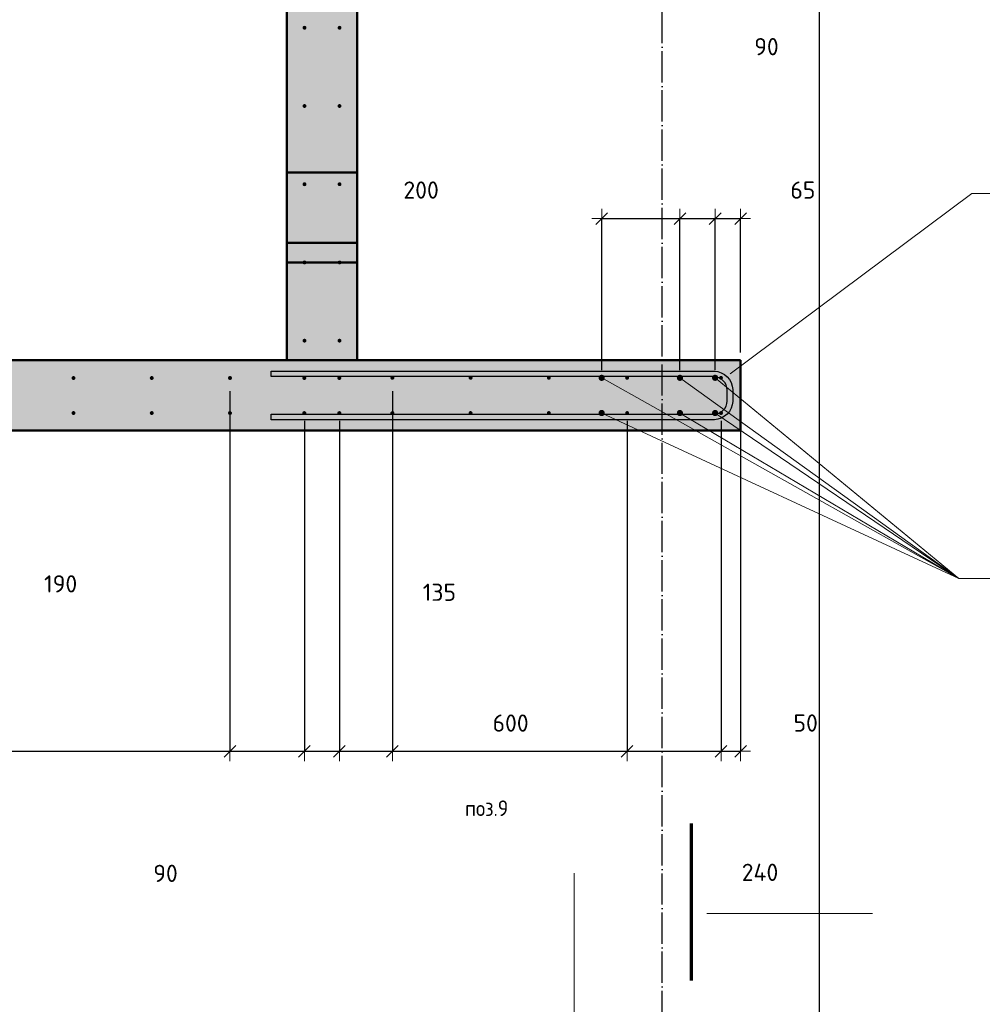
# Model space of a CAD drawing. Header units: millimetres. Extents: x -27380 to 48638, y 46540 to 72525.
# Tile 58 of 106: x 12257 to 14718, y 54493 to 57011. Entities that reach past the tile are written whole.
import ezdxf

# ---------------------------------------------------------------- set-up
doc = ezdxf.new("R2010")
doc.units = ezdxf.units.MM
doc.header["$PDMODE"] = 65
for name, pattern in [('______11', [100, 80, -10, 0, -10]), ('______5', [220, 160, -20, 20, -20]), ('________', [0])]:
    doc.linetypes.add(name, pattern=pattern)
for name, color, linetype, lineweight in [('Standard', 7, 'Continuous', 25), ('Арм.стержн. вертикальными 1', 22, 'Continuous', 35), ('Арм.стержн.горизонт. 2', 202, 'Continuous', 35), ('Обозначение разреза_ общее', 7, 'Continuous', 25), ('Размерная линия_ общее', 7, 'Continuous', 13)]:
    doc.layers.add(name, color=color, linetype=linetype, lineweight=lineweight)
doc.layers.add('Арм.стержн. вертикальными 2', color=7, linetype='Continuous', lineweight=35, true_color=0x006e00)
doc.layers.add('Осевая линия_ общее', color=7, linetype='______5', lineweight=13, true_color=0xa0a0a0)
doc.styles.add('ISOCPEUR', font='ISOCPEUR')
doc.dimstyles.new('DIMSTYLE_11', dxfattribs={"dimtxt": 44, "dimasz": 50, "dimexe": 0, "dimexo": 0, "dimgap": 22, "dimtad": 0, "dimdec": 0, "dimrnd": 5, "dimzin": 12, "dimdsep": 46, "dimtxsty": 'ISOCPEUR', "dimblk1": 'ALL_ML_STRICH', "dimblk2": 'ALL_ML_STRICH', "dimsah": 1, "dimcen": 0, "dimclrd": 7, "dimclre": 256, "dimclrt": 7, "dimadec": 0, "dimazin": 0, "dimtfac": 1, "dimtdec": 0, "dimtix": 1, "dimtmove": 2, "dimatfit": 3, "dimfxl": 0, "dimtvp": 1.2, "dimtzin": 0, "dimlwd": 0, "dimlwe": -3, "dimarcsym": 0})
doc.dimstyles.new('DIMSTYLE_17', dxfattribs={"dimtxt": 44, "dimasz": 50, "dimexe": 0, "dimexo": 0, "dimgap": 22, "dimtad": 0, "dimdec": 0, "dimrnd": 5, "dimzin": 12, "dimdsep": 46, "dimtxsty": 'ISOCPEUR', "dimblk1": 'ALL_ML_STRICH', "dimblk2": 'ALL_ML_STRICH', "dimsah": 1, "dimcen": 0, "dimclrd": 7, "dimclre": 256, "dimclrt": 7, "dimadec": 0, "dimazin": 0, "dimtfac": 1, "dimtdec": 0, "dimtix": 1, "dimtmove": 2, "dimatfit": 3, "dimfxl": 0, "dimtzin": 0, "dimlwd": 0, "dimlwe": -3, "dimarcsym": 0})
doc.dimstyles.new('DIMSTYLE_3', dxfattribs={"dimtxt": 44, "dimasz": 50, "dimexe": 0, "dimexo": 0, "dimgap": 22, "dimtad": 2, "dimdec": 0, "dimrnd": 5, "dimzin": 12, "dimdsep": 46, "dimtxsty": 'ISOCPEUR', "dimblk1": 'ALL_ML_STRICH', "dimblk2": 'ALL_ML_STRICH', "dimsah": 1, "dimcen": 0, "dimclrd": 7, "dimclre": 256, "dimclrt": 7, "dimadec": 0, "dimazin": 0, "dimtfac": 1, "dimtdec": 0, "dimtix": 1, "dimtmove": 2, "dimatfit": 3, "dimfxl": 0, "dimtvp": 1.2, "dimtzin": 0, "dimlwd": 0, "dimlwe": -3, "dimarcsym": 0})
doc.dimstyles.new('DIMSTYLE_7', dxfattribs={"dimtxt": 44, "dimasz": 50, "dimexe": 0, "dimexo": 0, "dimgap": 22, "dimtad": 2, "dimdec": 0, "dimrnd": 5, "dimzin": 12, "dimdsep": 46, "dimtxsty": 'ISOCPEUR', "dimblk1": 'ALL_ML_STRICH', "dimblk2": 'ALL_ML_STRICH', "dimsah": 1, "dimcen": 0, "dimclrd": 7, "dimclre": 256, "dimclrt": 7, "dimadec": 0, "dimazin": 0, "dimtfac": 1, "dimtdec": 0, "dimtix": 1, "dimtmove": 2, "dimatfit": 3, "dimfxl": 0, "dimtzin": 0, "dimlwd": 0, "dimlwe": -3, "dimarcsym": 0})

# ---------------------------------------------------------------- blocks, each defined once
blk = doc.blocks.new('ALL_ML_STRICH')
at = {"color": 0, "linetype": 'ByBlock', "lineweight": -2}
for p, q in [((-1, 0), (0.5, 0)), ((-0.3, -0.3), (0.3, 0.3)), ((0, -0.5), (0, 0.5))]:
    blk.add_line(p, q, dxfattribs=at)
blk = doc.blocks.new('*D383')
at = {"layer": 'DEFPOINTS', "color": 7, "linetype": 'Continuous', "lineweight": 13, "transparency": 33554687}
for p in [(12795, 56081.3), (10395, 56005), (10395, 55140.3)]:
    blk.add_point(p, dxfattribs=at)
at = {"layer": 'Размерная линия_ общее', "color": 253, "linetype": 'Continuous', "lineweight": -2, "true_color": 0xa0a0a0, "transparency": 33554687}
for p, q in [((12795, 56061.3), (12795, 55140.3)), ((10395, 55985), (10395, 55140.3))]:
    blk.add_line(p, q, dxfattribs=at)
at = {"layer": 'Размерная линия_ общее', "color": 7, "linetype": 'Continuous', "lineweight": -2, "transparency": 33554687}
blk.add_line((10395, 55140.3), (12795, 55140.3), dxfattribs=at)
at = {"layer": 'Размерная линия_ общее', "color": 7, "linetype": 'Continuous', "lineweight": 13, "transparency": 33554687, "xscale": 50, "yscale": 50, "zscale": 50, "rotation": 180}
blk.add_blockref('ALL_ML_STRICH', (10395, 55140.3), dxfattribs=at)
at = {"layer": 'Размерная линия_ общее', "color": 7, "linetype": 'Continuous', "lineweight": 13, "transparency": 33554687, "xscale": 50, "yscale": 50, "zscale": 50}
blk.add_blockref('ALL_ML_STRICH', (12795, 55140.3), dxfattribs=at)
at = {"layer": 'Размерная линия_ общее', "color": 7, "linetype": 'Continuous', "lineweight": 13, "transparency": 33554687, "insert": (11445, 55234.3), "char_height": 44, "width": 2.2, "attachment_point": 1, "line_spacing_factor": 0.60241, "style": 'ISOCPEUR'}
blk.add_mtext('\\W0.91;12х200=2400', dxfattribs=at)
blk = doc.blocks.new('*D384')
at = {"layer": 'DEFPOINTS', "color": 7, "linetype": 'Continuous', "lineweight": 13, "transparency": 33554687}
for p in [(12795, 56081.3), (12985, 56005), (12795, 55140.3)]:
    blk.add_point(p, dxfattribs=at)
at = {"layer": 'Размерная линия_ общее', "color": 253, "linetype": 'Continuous', "lineweight": -2, "true_color": 0xa0a0a0, "transparency": 33554687}
for p, q in [((12795, 56061.3), (12795, 55140.3)), ((12985, 55985), (12985, 55140.3))]:
    blk.add_line(p, q, dxfattribs=at)
at = {"layer": 'Размерная линия_ общее', "color": 7, "linetype": 'Continuous', "lineweight": -2, "transparency": 33554687}
blk.add_line((12795, 55140.3), (12985, 55140.3), dxfattribs=at)
at = {"layer": 'Размерная линия_ общее', "color": 7, "linetype": 'Continuous', "lineweight": 13, "transparency": 33554687, "xscale": 50, "yscale": 50, "zscale": 50, "rotation": 180}
blk.add_blockref('ALL_ML_STRICH', (12795, 55140.3), dxfattribs=at)
at = {"layer": 'Размерная линия_ общее', "color": 7, "linetype": 'Continuous', "lineweight": 13, "transparency": 33554687, "xscale": 50, "yscale": 50, "zscale": 50}
blk.add_blockref('ALL_ML_STRICH', (12985, 55140.3), dxfattribs=at)
at = {"layer": 'Размерная линия_ общее', "color": 7, "linetype": 'Continuous', "lineweight": 13, "transparency": 33554687, "insert": (12362.2, 55568.3), "char_height": 44, "width": 132, "attachment_point": 5, "style": 'ISOCPEUR'}
blk.add_mtext('\\A1;{190}', dxfattribs=at)
blk = doc.blocks.new('*D385')
at = {"layer": 'DEFPOINTS', "color": 7, "linetype": 'Continuous', "lineweight": 13, "transparency": 33554687}
for p in [(12985, 56005), (13074.5, 56005), (12985, 55140.3)]:
    blk.add_point(p, dxfattribs=at)
at = {"layer": 'Размерная линия_ общее', "color": 253, "linetype": 'Continuous', "lineweight": -2, "true_color": 0xa0a0a0, "transparency": 33554687}
for p, q in [((12985, 55985), (12985, 55140.3)), ((13074.5, 55985), (13074.5, 55140.3))]:
    blk.add_line(p, q, dxfattribs=at)
at = {"layer": 'Размерная линия_ общее', "color": 7, "linetype": 'Continuous', "lineweight": -2, "transparency": 33554687}
blk.add_line((12985, 55140.3), (13074.5, 55140.3), dxfattribs=at)
at = {"layer": 'Размерная линия_ общее', "color": 7, "linetype": 'Continuous', "lineweight": 13, "transparency": 33554687, "xscale": 50, "yscale": 50, "zscale": 50, "rotation": 180}
blk.add_blockref('ALL_ML_STRICH', (12985, 55140.3), dxfattribs=at)
at = {"layer": 'Размерная линия_ общее', "color": 7, "linetype": 'Continuous', "lineweight": 13, "transparency": 33554687, "xscale": 50, "yscale": 50, "zscale": 50}
blk.add_blockref('ALL_ML_STRICH', (13074.5, 55140.3), dxfattribs=at)
at = {"layer": 'Размерная линия_ общее', "color": 7, "linetype": 'Continuous', "lineweight": 13, "transparency": 33554687, "insert": (12630.2, 54828.1), "char_height": 44, "width": 88, "attachment_point": 5, "style": 'ISOCPEUR'}
blk.add_mtext('\\A1;{90}', dxfattribs=at)
blk = doc.blocks.new('*D386')
at = {"layer": 'DEFPOINTS', "color": 7, "linetype": 'Continuous', "lineweight": 13, "transparency": 33554687}
for p in [(13210, 56081.3), (13074.5, 56005), (13074.5, 55140.3)]:
    blk.add_point(p, dxfattribs=at)
at = {"layer": 'Размерная линия_ общее', "color": 253, "linetype": 'Continuous', "lineweight": -2, "true_color": 0xa0a0a0, "transparency": 33554687}
for p, q in [((13210, 56061.3), (13210, 55140.3)), ((13074.5, 55985), (13074.5, 55140.3))]:
    blk.add_line(p, q, dxfattribs=at)
at = {"layer": 'Размерная линия_ общее', "color": 7, "linetype": 'Continuous', "lineweight": -2, "transparency": 33554687}
blk.add_line((13074.5, 55140.3), (13210, 55140.3), dxfattribs=at)
at = {"layer": 'Размерная линия_ общее', "color": 7, "linetype": 'Continuous', "lineweight": 13, "transparency": 33554687, "xscale": 50, "yscale": 50, "zscale": 50, "rotation": 180}
blk.add_blockref('ALL_ML_STRICH', (13074.5, 55140.3), dxfattribs=at)
at = {"layer": 'Размерная линия_ общее', "color": 7, "linetype": 'Continuous', "lineweight": 13, "transparency": 33554687, "xscale": 50, "yscale": 50, "zscale": 50}
blk.add_blockref('ALL_ML_STRICH', (13210, 55140.3), dxfattribs=at)
at = {"layer": 'Размерная линия_ общее', "color": 7, "linetype": 'Continuous', "lineweight": 13, "transparency": 33554687, "insert": (13330.2, 55546.7), "char_height": 44, "width": 132, "attachment_point": 5, "style": 'ISOCPEUR'}
blk.add_mtext('\\A1;{135}', dxfattribs=at)
blk = doc.blocks.new('*D387')
at = {"layer": 'DEFPOINTS', "color": 7, "linetype": 'Continuous', "lineweight": 13, "transparency": 33554687}
for p in [(13210, 56081.3), (13810, 56005), (13210, 55140.3)]:
    blk.add_point(p, dxfattribs=at)
at = {"layer": 'Размерная линия_ общее', "color": 253, "linetype": 'Continuous', "lineweight": -2, "true_color": 0xa0a0a0, "transparency": 33554687}
for p, q in [((13210, 56061.3), (13210, 55140.3)), ((13810, 55985), (13810, 55140.3))]:
    blk.add_line(p, q, dxfattribs=at)
at = {"layer": 'Размерная линия_ общее', "color": 7, "linetype": 'Continuous', "lineweight": -2, "transparency": 33554687}
blk.add_line((13210, 55140.3), (13810, 55140.3), dxfattribs=at)
at = {"layer": 'Размерная линия_ общее', "color": 7, "linetype": 'Continuous', "lineweight": 13, "transparency": 33554687, "xscale": 50, "yscale": 50, "zscale": 50, "rotation": 180}
blk.add_blockref('ALL_ML_STRICH', (13210, 55140.3), dxfattribs=at)
at = {"layer": 'Размерная линия_ общее', "color": 7, "linetype": 'Continuous', "lineweight": 13, "transparency": 33554687, "xscale": 50, "yscale": 50, "zscale": 50}
blk.add_blockref('ALL_ML_STRICH', (13810, 55140.3), dxfattribs=at)
at = {"layer": 'Размерная линия_ общее', "color": 7, "linetype": 'Continuous', "lineweight": 13, "transparency": 33554687, "insert": (13512.2, 55212.3), "char_height": 44, "width": 132, "attachment_point": 5, "style": 'ISOCPEUR'}
blk.add_mtext('\\A1;{600}', dxfattribs=at)
blk = doc.blocks.new('*D388')
at = {"layer": 'DEFPOINTS', "color": 7, "linetype": 'Continuous', "lineweight": 13, "transparency": 33554687}
for p in [(13810, 56005), (14050, 56005), (13810, 55140.3)]:
    blk.add_point(p, dxfattribs=at)
at = {"layer": 'Размерная линия_ общее', "color": 253, "linetype": 'Continuous', "lineweight": -2, "true_color": 0xa0a0a0, "transparency": 33554687}
for p, q in [((13810, 55985), (13810, 55140.3)), ((14050, 55985), (14050, 55140.3))]:
    blk.add_line(p, q, dxfattribs=at)
at = {"layer": 'Размерная линия_ общее', "color": 7, "linetype": 'Continuous', "lineweight": -2, "transparency": 33554687}
blk.add_line((13810, 55140.3), (14050, 55140.3), dxfattribs=at)
at = {"layer": 'Размерная линия_ общее', "color": 7, "linetype": 'Continuous', "lineweight": 13, "transparency": 33554687, "xscale": 50, "yscale": 50, "zscale": 50, "rotation": 180}
blk.add_blockref('ALL_ML_STRICH', (13810, 55140.3), dxfattribs=at)
at = {"layer": 'Размерная линия_ общее', "color": 7, "linetype": 'Continuous', "lineweight": 13, "transparency": 33554687, "xscale": 50, "yscale": 50, "zscale": 50}
blk.add_blockref('ALL_ML_STRICH', (14050, 55140.3), dxfattribs=at)
at = {"layer": 'Размерная линия_ общее', "color": 7, "linetype": 'Continuous', "lineweight": 13, "transparency": 33554687, "insert": (14149.7, 54830.7), "char_height": 44, "width": 132, "attachment_point": 5, "style": 'ISOCPEUR'}
blk.add_mtext('\\A1;{240}', dxfattribs=at)
blk = doc.blocks.new('*D389')
at = {"layer": 'DEFPOINTS', "color": 7, "linetype": 'Continuous', "lineweight": 13, "transparency": 33554687}
for p in [(14100, 56081.3), (14050, 56005), (14050, 55140.3)]:
    blk.add_point(p, dxfattribs=at)
at = {"layer": 'Размерная линия_ общее', "color": 253, "linetype": 'Continuous', "lineweight": -2, "true_color": 0xa0a0a0, "transparency": 33554687}
for p, q in [((14100, 56061.3), (14100, 55140.3)), ((14050, 55985), (14050, 55140.3))]:
    blk.add_line(p, q, dxfattribs=at)
at = {"layer": 'Размерная линия_ общее', "color": 7, "linetype": 'Continuous', "lineweight": -2, "transparency": 33554687}
blk.add_line((14050, 55140.3), (14100, 55140.3), dxfattribs=at)
at = {"layer": 'Размерная линия_ общее', "color": 7, "linetype": 'Continuous', "lineweight": 13, "transparency": 33554687, "xscale": 50, "yscale": 50, "zscale": 50, "rotation": 180}
blk.add_blockref('ALL_ML_STRICH', (14050, 55140.3), dxfattribs=at)
at = {"layer": 'Размерная линия_ общее', "color": 7, "linetype": 'Continuous', "lineweight": 13, "transparency": 33554687, "xscale": 50, "yscale": 50, "zscale": 50}
blk.add_blockref('ALL_ML_STRICH', (14100, 55140.3), dxfattribs=at)
at = {"layer": 'Размерная линия_ общее', "color": 7, "linetype": 'Continuous', "lineweight": 13, "transparency": 33554687, "insert": (14266.4, 55212.5), "char_height": 44, "width": 88, "attachment_point": 5, "style": 'ISOCPEUR'}
blk.add_mtext('\\A1;{50}', dxfattribs=at)
blk = doc.blocks.new('*D422')
at = {"layer": 'DEFPOINTS', "color": 7, "linetype": 'Continuous', "lineweight": 13, "transparency": 33554687}
for p in [(13745, 56502.2), (13745, 56095), (13945, 56095)]:
    blk.add_point(p, dxfattribs=at)
at = {"layer": 'Размерная линия_ общее', "color": 253, "linetype": 'Continuous', "lineweight": -2, "true_color": 0xa0a0a0, "transparency": 33554687}
for p, q in [((13745, 56115), (13745, 56502.2)), ((13945, 56115), (13945, 56502.2))]:
    blk.add_line(p, q, dxfattribs=at)
at = {"layer": 'Размерная линия_ общее', "color": 7, "linetype": 'Continuous', "lineweight": -2, "transparency": 33554687}
blk.add_line((13745, 56502.2), (13945, 56502.2), dxfattribs=at)
at = {"layer": 'Размерная линия_ общее', "color": 7, "linetype": 'Continuous', "lineweight": 13, "transparency": 33554687, "xscale": 50, "yscale": 50, "zscale": 50, "rotation": 180}
blk.add_blockref('ALL_ML_STRICH', (13745, 56502.2), dxfattribs=at)
at = {"layer": 'Размерная линия_ общее', "color": 7, "linetype": 'Continuous', "lineweight": 13, "transparency": 33554687, "xscale": 50, "yscale": 50, "zscale": 50}
blk.add_blockref('ALL_ML_STRICH', (13945, 56502.2), dxfattribs=at)
at = {"layer": 'Размерная линия_ общее', "color": 7, "linetype": 'Continuous', "lineweight": 13, "transparency": 33554687, "insert": (13283.5, 56575.1), "char_height": 44, "width": 132, "attachment_point": 5, "style": 'ISOCPEUR'}
blk.add_mtext('\\A1;{200}', dxfattribs=at)
blk = doc.blocks.new('*D423')
at = {"layer": 'DEFPOINTS', "color": 7, "linetype": 'Continuous', "lineweight": 13, "transparency": 33554687}
for p in [(13945, 56502.2), (13945, 56095), (14035, 56095)]:
    blk.add_point(p, dxfattribs=at)
at = {"layer": 'Размерная линия_ общее', "color": 253, "linetype": 'Continuous', "lineweight": -2, "true_color": 0xa0a0a0, "transparency": 33554687}
for p, q in [((13945, 56115), (13945, 56502.2)), ((14035, 56115), (14035, 56502.2))]:
    blk.add_line(p, q, dxfattribs=at)
at = {"layer": 'Размерная линия_ общее', "color": 7, "linetype": 'Continuous', "lineweight": -2, "transparency": 33554687}
blk.add_line((13945, 56502.2), (14035, 56502.2), dxfattribs=at)
at = {"layer": 'Размерная линия_ общее', "color": 7, "linetype": 'Continuous', "lineweight": 13, "transparency": 33554687, "xscale": 50, "yscale": 50, "zscale": 50, "rotation": 180}
blk.add_blockref('ALL_ML_STRICH', (13945, 56502.2), dxfattribs=at)
at = {"layer": 'Размерная линия_ общее', "color": 7, "linetype": 'Continuous', "lineweight": 13, "transparency": 33554687, "xscale": 50, "yscale": 50, "zscale": 50}
blk.add_blockref('ALL_ML_STRICH', (14035, 56502.2), dxfattribs=at)
at = {"layer": 'Размерная линия_ общее', "color": 7, "linetype": 'Continuous', "lineweight": 13, "transparency": 33554687, "insert": (14166.2, 56941.7), "char_height": 44, "width": 88, "attachment_point": 5, "style": 'ISOCPEUR'}
blk.add_mtext('\\A1;{90}', dxfattribs=at)
blk = doc.blocks.new('*D424')
at = {"layer": 'DEFPOINTS', "color": 7, "linetype": 'Continuous', "lineweight": 13, "transparency": 33554687}
for p in [(14035, 56502.2), (14100, 56140), (14035, 56095)]:
    blk.add_point(p, dxfattribs=at)
at = {"layer": 'Размерная линия_ общее', "color": 253, "linetype": 'Continuous', "lineweight": -2, "true_color": 0xa0a0a0, "transparency": 33554687}
for p, q in [((14035, 56115), (14035, 56502.2)), ((14100, 56160), (14100, 56502.2))]:
    blk.add_line(p, q, dxfattribs=at)
at = {"layer": 'Размерная линия_ общее', "color": 7, "linetype": 'Continuous', "lineweight": -2, "transparency": 33554687}
blk.add_line((14035, 56502.2), (14100, 56502.2), dxfattribs=at)
at = {"layer": 'Размерная линия_ общее', "color": 7, "linetype": 'Continuous', "lineweight": 13, "transparency": 33554687, "xscale": 50, "yscale": 50, "zscale": 50, "rotation": 180}
blk.add_blockref('ALL_ML_STRICH', (14035, 56502.2), dxfattribs=at)
at = {"layer": 'Размерная линия_ общее', "color": 7, "linetype": 'Continuous', "lineweight": 13, "transparency": 33554687, "xscale": 50, "yscale": 50, "zscale": 50}
blk.add_blockref('ALL_ML_STRICH', (14100, 56502.2), dxfattribs=at)
at = {"layer": 'Размерная линия_ общее', "color": 7, "linetype": 'Continuous', "lineweight": 13, "transparency": 33554687, "insert": (14259.3, 56575), "char_height": 44, "width": 88, "attachment_point": 5, "style": 'ISOCPEUR'}
blk.add_mtext('\\A1;{65}', dxfattribs=at)

msp = doc.modelspace()

# ---------------------------------------------------------------- hatches: boundary and pattern name
at = {"linetype": 'Continuous', "lineweight": 13, "transparency": 33554687}
for points in [[(12940, 56140), (13120, 56140), (13120, 57890), (12940, 57890)], [(14100, 55960), (14100, 56140), (8320, 56140), (8320, 55960)]]:
    msp.add_hatch(color=7, dxfattribs=at).paths.add_polyline_path(points)
at = {"layer": 'Арм.стержн. вертикальными 1', "linetype": 'Continuous', "lineweight": 50, "transparency": 33554687}
for points in [[(12990.5, 56990), (12990.1, 56991.9), (12989, 56993.5), (12987.4, 56994.6), (12985.5, 56995), (12983.6, 56994.6), (12981.9, 56993.5), (12980.8, 56991.9), (12980.5, 56990), (12980.8, 56988.1), (12981.9, 56986.5), (12983.6, 56985.4), (12985.5, 56985), (12987.4, 56985.4), (12989, 56986.5), (12990.1, 56988.1)], [(13080, 56990), (13079.6, 56991.9), (13078.5, 56993.5), (13076.9, 56994.6), (13075, 56995), (13073.1, 56994.6), (13071.5, 56993.5), (13070.4, 56991.9), (13070, 56990), (13070.4, 56988.1), (13071.5, 56986.5), (13073.1, 56985.4), (13075, 56985), (13076.9, 56985.4), (13078.5, 56986.5), (13079.6, 56988.1)], [(12990.5, 56790), (12990.1, 56791.9), (12989, 56793.5), (12987.4, 56794.6), (12985.5, 56795), (12983.6, 56794.6), (12981.9, 56793.5), (12980.8, 56791.9), (12980.5, 56790), (12980.8, 56788.1), (12981.9, 56786.5), (12983.6, 56785.4), (12985.5, 56785), (12987.4, 56785.4), (12989, 56786.5), (12990.1, 56788.1)], [(13080, 56790), (13079.6, 56791.9), (13078.5, 56793.5), (13076.9, 56794.6), (13075, 56795), (13073.1, 56794.6), (13071.5, 56793.5), (13070.4, 56791.9), (13070, 56790), (13070.4, 56788.1), (13071.5, 56786.5), (13073.1, 56785.4), (13075, 56785), (13076.9, 56785.4), (13078.5, 56786.5), (13079.6, 56788.1)], [(12990.5, 56590), (12990.1, 56591.9), (12989, 56593.5), (12987.4, 56594.6), (12985.5, 56595), (12983.6, 56594.6), (12981.9, 56593.5), (12980.8, 56591.9), (12980.5, 56590), (12980.8, 56588.1), (12981.9, 56586.5), (12983.6, 56585.4), (12985.5, 56585), (12987.4, 56585.4), (12989, 56586.5), (12990.1, 56588.1)], [(13080, 56590), (13079.6, 56591.9), (13078.5, 56593.5), (13076.9, 56594.6), (13075, 56595), (13073.1, 56594.6), (13071.5, 56593.5), (13070.4, 56591.9), (13070, 56590), (13070.4, 56588.1), (13071.5, 56586.5), (13073.1, 56585.4), (13075, 56585), (13076.9, 56585.4), (13078.5, 56586.5), (13079.6, 56588.1)], [(12990.5, 56390), (12990.1, 56391.9), (12989, 56393.5), (12987.4, 56394.6), (12985.5, 56395), (12983.6, 56394.6), (12981.9, 56393.5), (12980.8, 56391.9), (12980.5, 56390), (12980.8, 56388.1), (12981.9, 56386.5), (12983.6, 56385.4), (12985.5, 56385), (12987.4, 56385.4), (12989, 56386.5), (12990.1, 56388.1)], [(13080, 56390), (13079.6, 56391.9), (13078.5, 56393.5), (13076.9, 56394.6), (13075, 56395), (13073.1, 56394.6), (13071.5, 56393.5), (13070.4, 56391.9), (13070, 56390), (13070.4, 56388.1), (13071.5, 56386.5), (13073.1, 56385.4), (13075, 56385), (13076.9, 56385.4), (13078.5, 56386.5), (13079.6, 56388.1)], [(12990.5, 56190), (12990.1, 56191.9), (12989, 56193.5), (12987.4, 56194.6), (12985.5, 56195), (12983.6, 56194.6), (12981.9, 56193.5), (12980.8, 56191.9), (12980.5, 56190), (12980.8, 56188.1), (12981.9, 56186.5), (12983.6, 56185.4), (12985.5, 56185), (12987.4, 56185.4), (12989, 56186.5), (12990.1, 56188.1)], [(13080, 56190), (13079.6, 56191.9), (13078.5, 56193.5), (13076.9, 56194.6), (13075, 56195), (13073.1, 56194.6), (13071.5, 56193.5), (13070.4, 56191.9), (13070, 56190), (13070.4, 56188.1), (13071.5, 56186.5), (13073.1, 56185.4), (13075, 56185), (13076.9, 56185.4), (13078.5, 56186.5), (13079.6, 56188.1)], [(12400, 56094.5), (12399.6, 56096.5), (12398.5, 56098.1), (12396.9, 56099.2), (12395, 56099.5), (12393, 56099.2), (12391.4, 56098.1), (12390.3, 56096.5), (12390, 56094.5), (12390.3, 56092.6), (12391.4, 56091), (12393, 56089.9), (12395, 56089.5), (12396.9, 56089.9), (12398.5, 56091), (12399.6, 56092.6)], [(12600, 56094.5), (12599.6, 56096.5), (12598.5, 56098.1), (12596.9, 56099.2), (12595, 56099.5), (12593, 56099.2), (12591.4, 56098.1), (12590.3, 56096.5), (12590, 56094.5), (12590.3, 56092.6), (12591.4, 56091), (12593, 56089.9), (12595, 56089.5), (12596.9, 56089.9), (12598.5, 56091), (12599.6, 56092.6)], [(12800, 56094.5), (12799.6, 56096.5), (12798.5, 56098.1), (12796.9, 56099.2), (12795, 56099.5), (12793, 56099.2), (12791.4, 56098.1), (12790.3, 56096.5), (12790, 56094.5), (12790.3, 56092.6), (12791.4, 56091), (12793, 56089.9), (12795, 56089.5), (12796.9, 56089.9), (12798.5, 56091), (12799.6, 56092.6)], [(12989.9, 56094.5), (12989.6, 56096.5), (12988.5, 56098.1), (12986.8, 56099.2), (12984.9, 56099.5), (12983, 56099.2), (12981.4, 56098.1), (12980.3, 56096.5), (12979.9, 56094.5), (12980.3, 56092.6), (12981.4, 56091), (12983, 56089.9), (12984.9, 56089.5), (12986.8, 56089.9), (12988.5, 56091), (12989.6, 56092.6)], [(13079.5, 56094.5), (13079.1, 56096.5), (13078, 56098.1), (13076.4, 56099.2), (13074.5, 56099.5), (13072.5, 56099.2), (13070.9, 56098.1), (13069.8, 56096.5), (13069.5, 56094.5), (13069.8, 56092.6), (13070.9, 56091), (13072.5, 56089.9), (13074.5, 56089.5), (13076.4, 56089.9), (13078, 56091), (13079.1, 56092.6)], [(13215, 56095), (13214.6, 56096.9), (13213.5, 56098.5), (13211.9, 56099.6), (13210, 56100), (13208, 56099.6), (13206.4, 56098.5), (13205.3, 56096.9), (13205, 56095), (13205.3, 56093.1), (13206.4, 56091.5), (13208, 56090.4), (13210, 56090), (13211.9, 56090.4), (13213.5, 56091.5), (13214.6, 56093.1)], [(13415, 56095), (13414.6, 56096.9), (13413.5, 56098.5), (13411.9, 56099.6), (13410, 56100), (13408, 56099.6), (13406.4, 56098.5), (13405.3, 56096.9), (13405, 56095), (13405.3, 56093.1), (13406.4, 56091.5), (13408, 56090.4), (13410, 56090), (13411.9, 56090.4), (13413.5, 56091.5), (13414.6, 56093.1)], [(13615, 56095), (13614.6, 56096.9), (13613.5, 56098.5), (13611.9, 56099.6), (13610, 56100), (13608, 56099.6), (13606.4, 56098.5), (13605.3, 56096.9), (13605, 56095), (13605.3, 56093.1), (13606.4, 56091.5), (13608, 56090.4), (13610, 56090), (13611.9, 56090.4), (13613.5, 56091.5), (13614.6, 56093.1)], [(13815, 56095), (13814.6, 56096.9), (13813.5, 56098.5), (13811.9, 56099.6), (13810, 56100), (13808, 56099.6), (13806.4, 56098.5), (13805.3, 56096.9), (13805, 56095), (13805.3, 56093.1), (13806.4, 56091.5), (13808, 56090.4), (13810, 56090), (13811.9, 56090.4), (13813.5, 56091.5), (13814.6, 56093.1)], [(14055, 56095), (14054.6, 56096.9), (14053.5, 56098.5), (14051.9, 56099.6), (14050, 56100), (14048, 56099.6), (14046.4, 56098.5), (14045.3, 56096.9), (14045, 56095), (14045.3, 56093.1), (14046.4, 56091.5), (14048, 56090.4), (14050, 56090), (14051.9, 56090.4), (14053.5, 56091.5), (14054.6, 56093.1)], [(12400, 56005), (12399.6, 56006.9), (12398.5, 56008.6), (12396.9, 56009.6), (12395, 56010), (12393, 56009.6), (12391.4, 56008.6), (12390.3, 56006.9), (12390, 56005), (12390.3, 56003.1), (12391.4, 56001.5), (12393, 56000.4), (12395, 56000), (12396.9, 56000.4), (12398.5, 56001.5), (12399.6, 56003.1)], [(12600, 56005), (12599.6, 56006.9), (12598.5, 56008.5), (12596.9, 56009.6), (12595, 56010), (12593, 56009.6), (12591.4, 56008.5), (12590.3, 56006.9), (12590, 56005), (12590.3, 56003.1), (12591.4, 56001.5), (12593, 56000.4), (12595, 56000), (12596.9, 56000.4), (12598.5, 56001.5), (12599.6, 56003.1)], [(12800, 56005), (12799.6, 56006.9), (12798.5, 56008.5), (12796.9, 56009.6), (12795, 56010), (12793, 56009.6), (12791.4, 56008.5), (12790.3, 56006.9), (12790, 56005), (12790.3, 56003.1), (12791.4, 56001.5), (12793, 56000.4), (12795, 56000), (12796.9, 56000.4), (12798.5, 56001.5), (12799.6, 56003.1)], [(12989.9, 56005), (12989.6, 56006.9), (12988.5, 56008.5), (12986.8, 56009.6), (12984.9, 56010), (12983, 56009.6), (12981.4, 56008.5), (12980.3, 56006.9), (12979.9, 56005), (12980.3, 56003.1), (12981.4, 56001.5), (12983, 56000.4), (12984.9, 56000), (12986.8, 56000.4), (12988.5, 56001.5), (12989.6, 56003.1)], [(13079.5, 56005), (13079.1, 56006.9), (13078, 56008.5), (13076.4, 56009.6), (13074.5, 56010), (13072.5, 56009.6), (13070.9, 56008.5), (13069.8, 56006.9), (13069.5, 56005), (13069.8, 56003.1), (13070.9, 56001.5), (13072.5, 56000.4), (13074.5, 56000), (13076.4, 56000.4), (13078, 56001.5), (13079.1, 56003.1)], [(13215, 56005), (13214.6, 56006.9), (13213.5, 56008.5), (13211.9, 56009.6), (13210, 56010), (13208, 56009.6), (13206.4, 56008.5), (13205.3, 56006.9), (13205, 56005), (13205.3, 56003.1), (13206.4, 56001.5), (13208, 56000.4), (13210, 56000), (13211.9, 56000.4), (13213.5, 56001.5), (13214.6, 56003.1)], [(13415, 56005), (13414.6, 56006.9), (13413.5, 56008.5), (13411.9, 56009.6), (13410, 56010), (13408, 56009.6), (13406.4, 56008.5), (13405.3, 56006.9), (13405, 56005), (13405.3, 56003.1), (13406.4, 56001.5), (13408, 56000.4), (13410, 56000), (13411.9, 56000.4), (13413.5, 56001.5), (13414.6, 56003.1)], [(13615, 56005), (13614.6, 56006.9), (13613.5, 56008.5), (13611.9, 56009.6), (13610, 56010), (13608, 56009.6), (13606.4, 56008.5), (13605.3, 56006.9), (13605, 56005), (13605.3, 56003.1), (13606.4, 56001.5), (13608, 56000.4), (13610, 56000), (13611.9, 56000.4), (13613.5, 56001.5), (13614.6, 56003.1)], [(13815, 56005), (13814.6, 56006.9), (13813.5, 56008.5), (13811.9, 56009.6), (13810, 56010), (13808, 56009.6), (13806.4, 56008.5), (13805.3, 56006.9), (13805, 56005), (13805.3, 56003.1), (13806.4, 56001.5), (13808, 56000.4), (13810, 56000), (13811.9, 56000.4), (13813.5, 56001.5), (13814.6, 56003.1)], [(14055, 56005), (14054.6, 56006.9), (14053.5, 56008.5), (14051.9, 56009.6), (14050, 56010), (14048, 56009.6), (14046.4, 56008.5), (14045.3, 56006.9), (14045, 56005), (14045.3, 56003.1), (14046.4, 56001.5), (14048, 56000.4), (14050, 56000), (14051.9, 56000.4), (14053.5, 56001.5), (14054.6, 56003.1)]]:
    msp.add_hatch(color=4, dxfattribs=at).paths.add_polyline_path(points)
at = {"layer": 'Арм.стержн. вертикальными 2', "linetype": 'Continuous', "lineweight": 50, "transparency": 33554687}
for points in [[(13753, 56095), (13752.4, 56098.1), (13750.6, 56100.7), (13748, 56102.4), (13745, 56103), (13741.9, 56102.4), (13739.3, 56100.7), (13737.6, 56098.1), (13737, 56095), (13737.6, 56091.9), (13739.3, 56089.3), (13741.9, 56087.6), (13745, 56087), (13748, 56087.6), (13750.6, 56089.3), (13752.4, 56091.9)], [(13953, 56095), (13952.4, 56098.1), (13950.6, 56100.7), (13948, 56102.4), (13945, 56103), (13941.9, 56102.4), (13939.3, 56100.7), (13937.6, 56098.1), (13937, 56095), (13937.6, 56091.9), (13939.3, 56089.3), (13941.9, 56087.6), (13945, 56087), (13948, 56087.6), (13950.6, 56089.3), (13952.4, 56091.9)], [(14043, 56095), (14042.4, 56098.1), (14040.6, 56100.7), (14038, 56102.4), (14035, 56103), (14031.9, 56102.4), (14029.3, 56100.7), (14027.6, 56098.1), (14027, 56095), (14027.6, 56091.9), (14029.3, 56089.3), (14031.9, 56087.6), (14035, 56087), (14038, 56087.6), (14040.6, 56089.3), (14042.4, 56091.9)], [(13753, 56005), (13752.4, 56008.1), (13750.6, 56010.7), (13748, 56012.4), (13745, 56013), (13741.9, 56012.4), (13739.3, 56010.7), (13737.6, 56008.1), (13737, 56005), (13737.6, 56001.9), (13739.3, 55999.3), (13741.9, 55997.6), (13745, 55997), (13748, 55997.6), (13750.6, 55999.3), (13752.4, 56001.9)], [(13953, 56005), (13952.4, 56008.1), (13950.6, 56010.7), (13948, 56012.4), (13945, 56013), (13941.9, 56012.4), (13939.3, 56010.7), (13937.6, 56008.1), (13937, 56005), (13937.6, 56001.9), (13939.3, 55999.3), (13941.9, 55997.6), (13945, 55997), (13948, 55997.6), (13950.6, 55999.3), (13952.4, 56001.9)], [(14043, 56005), (14042.4, 56008.1), (14040.6, 56010.7), (14038, 56012.4), (14035, 56013), (14031.9, 56012.4), (14029.3, 56010.7), (14027.6, 56008.1), (14027, 56005), (14027.6, 56001.9), (14029.3, 55999.3), (14031.9, 55997.6), (14035, 55997), (14038, 55997.6), (14040.6, 55999.3), (14042.4, 56001.9)]]:
    msp.add_hatch(color=7, dxfattribs=at).paths.add_polyline_path(points)

# ---------------------------------------------------------------- linework, layer by layer
at = {"color": 7, "linetype": 'Continuous', "lineweight": 50, "transparency": 33554687}
for p, q in [((12940, 56140), (12940, 57890)), ((13120, 57890), (13120, 56140)), ((10280, 56140), (12940, 56140)), ((13120, 56140), (12940, 56140)), ((13120, 56140), (14100, 56140)), ((14100, 56140), (14100, 55960)), ((14100, 55960), (8320, 55960))]:
    msp.add_line(p, q, dxfattribs=at)
at = {"color": 7, "linetype": '________', "lineweight": 50, "transparency": 33554687}
for p, q in [((13120, 56620), (12940, 56620)), ((12940, 56440), (13120, 56440)), ((12940, 56390), (13120, 56390))]:
    msp.add_line(p, q, dxfattribs=at)
at = {"layer": 'Standard', "color": 7, "linetype": 'Continuous', "lineweight": 25, "transparency": 33554687}
msp.add_lwpolyline([(-350, 46540), (14302, 46540), (14302, 68055.7), (-350, 68055.7), (-350, 46540)], dxfattribs=at)
at = {"layer": 'Арм.стержн. вертикальными 2', "color": 7, "linetype": 'Continuous', "lineweight": 13, "transparency": 33554687}
for q in [(13745, 56095), (13945, 56095), (14035, 56095), (13745, 56005), (13945, 56005), (14035, 56005), (16577.9, 55581.7)]:
    msp.add_line((14657.9, 55581.7), q, dxfattribs=at)
at = {"layer": 'Арм.стержн.горизонт. 2', "color": 7, "linetype": 'Continuous', "lineweight": 13, "transparency": 33554687}
for q in [(14073, 56105), (14073, 56105), (16630.9, 56566.6)]:
    msp.add_line((14690.9, 56566.6), q, dxfattribs=at)
at = {"layer": 'Арм.стержн.горизонт. 2', "color": 7, "linetype": 'Continuous', "lineweight": 25, "transparency": 33554687}
msp.add_lwpolyline([(12900, 56112), (14033.3, 56112), (14041.9, 56110.8), (14050.7, 56107.9), (14058.9, 56103.3), (14065.7, 56097.7), (14071.3, 56090.9), (14075.9, 56082.7), (14078.8, 56073.9), (14080, 56065.3), (14080, 56034.7), (14078.8, 56026.1), (14075.9, 56017.3), (14071.3, 56009.1), (14065.7, 56002.3), (14058.9, 55996.7), (14050.7, 55992.1), (14041.9, 55989.2), (14033.3, 55988), (12900, 55988), (12900, 56002), (14032.3, 56002), (14038.7, 56002.9), (14045.1, 56005), (14051, 56008.3), (14055.7, 56012.3), (14059.7, 56017), (14063, 56022.9), (14065.1, 56029.3), (14066, 56035.7), (14066, 56064.3), (14065.1, 56070.7), (14063, 56077.1), (14059.7, 56083), (14055.7, 56087.7), (14051, 56091.7), (14045.1, 56095), (14038.7, 56097.1), (14032.3, 56098), (12900, 56098), (12900, 56112)], dxfattribs=at)
msp.add_lwpolyline([(12900, 56112), (14033.3, 56112), (14041.9, 56110.8), (14050.7, 56107.9), (14058.9, 56103.3), (14065.7, 56097.7), (14071.3, 56090.9), (14075.9, 56082.7), (14078.8, 56073.9), (14080, 56065.3), (14080, 56034.7), (14078.8, 56026.1), (14075.9, 56017.3), (14071.3, 56009.1), (14065.7, 56002.3), (14058.9, 55996.7), (14050.7, 55992.1), (14041.9, 55989.2), (14033.3, 55988), (12900, 55988), (12900, 56002), (14032.3, 56002), (14038.7, 56002.9), (14045.1, 56005), (14051, 56008.3), (14055.7, 56012.3), (14059.7, 56017), (14063, 56022.9), (14065.1, 56029.3), (14066, 56035.7), (14066, 56064.3), (14065.1, 56070.7), (14063, 56077.1), (14059.7, 56083), (14055.7, 56087.7), (14051, 56091.7), (14045.1, 56095), (14038.7, 56097.1), (14032.3, 56098), (12900, 56098), (12900, 56112)], dxfattribs=at)
at = {"layer": 'Обозначение разреза_ общее', "color": 7, "linetype": 'Continuous', "lineweight": 70, "transparency": 33554687}
msp.add_line((13973.6, 54955.8), (13973.6, 54553.8), dxfattribs=at)
at = {"layer": 'Обозначение разреза_ общее', "color": 7, "linetype": 'Continuous', "lineweight": 13, "transparency": 33554687}
msp.add_line((14013.6, 54725.2), (14437.6, 54725.2), dxfattribs=at)
msp.add_lwpolyline([(12444.4, 54148.5), (13674.4, 54148.5), (13674.4, 54828.5)], dxfattribs=at)
at = {"layer": 'Осевая линия_ общее', "color": 253, "linetype": '______11', "lineweight": -3, "true_color": 0xa0a0a0, "transparency": 33554687}
msp.add_line((13900, 46640), (13900, 69548.2), dxfattribs=at)

# ---------------------------------------------------------------- texts
at = {"layer": 'Standard', "color": 7, "linetype": 'Continuous', "lineweight": 13, "transparency": 33554687, "insert": (13450.9, 54994.6), "char_height": 40, "width": 127.972, "attachment_point": 5, "style": 'ISOCPEUR'}
msp.add_mtext('\\A1;{\\fISOCPEUR|i0|b0;\\H40.000000;\\W0.909091;\\C7;поз.9}\\P', dxfattribs=at)

# ---------------------------------------------------------------- dimensions: what is measured, and where the dimension line sits
at = {"layer": 'Размерная линия_ общее', "color": 7, "linetype": 'Continuous', "lineweight": 13, "transparency": 33554687}
for base, p1, p2, dimstyle, picture, middle in [((14035, 56502.2), (13945, 56115), (14035, 56115), 'DIMSTYLE_3', '*D423', (14166.2, 56941.7)), ((13945, 56502.2), (13745, 56115), (13945, 56115), 'DIMSTYLE_7', '*D422', (13283.5, 56575.1)), ((14100, 56502.2), (14035, 56115), (14100, 56160), 'DIMSTYLE_3', '*D424', (14259.3, 56575)), ((12985, 55140.3), (12795, 56061.3), (12985, 55985), 'DIMSTYLE_7', '*D384', (12362.2, 55568.3)), ((13210, 55140.3267), (13074.5039, 55985.0001), (13210, 56061.2938), 'DIMSTYLE_7', '*D386', (13330.2045, 55546.7165)), ((13810, 55140.3), (13210, 56061.3), (13810, 55985), 'DIMSTYLE_7', '*D387', (13512.2, 55212.3)), ((14100, 55140.3), (14050, 55985), (14100, 56061.3), 'DIMSTYLE_3', '*D389', (14266.4, 55212.5)), ((13074.5039, 55140.3267), (12984.9726, 55985.0001), (13074.5039, 55985.0001), 'DIMSTYLE_11', '*D385', (12630.1984, 54828.1158)), ((14050, 55140.3), (13810, 55985), (14050, 55985), 'DIMSTYLE_17', '*D388', (14149.7, 54830.7))]:
    dim = msp.add_linear_dim(base=base, p1=p1, p2=p2, dimstyle=dimstyle, override={"dimpost": '<>', "dimclrd": 7, "dimclre": 253, "dimclrt": 7, "dimlwd": 0, "dimlwe": 65533}, dxfattribs=at)
    dim.commit()
    dim.dimension.update_dxf_attribs({"geometry": picture, "text_midpoint": middle, "dimtype": 160})
dim = msp.add_linear_dim(base=(12795, 55140.3), p1=(10395, 55985), p2=(12795, 56061.3), text='\\W0.91;12х200=2400', dimstyle='DIMSTYLE_7', override={"dimpost": '<>', "dimclrd": 7, "dimclre": 253, "dimclrt": 7, "dimlwd": 0, "dimlwe": 65533}, dxfattribs=at)
dim.commit()
dim.dimension.update_dxf_attribs({"geometry": '*D383', "text_midpoint": (11595, 55162.3), "dimtype": 160})

doc.saveas('drawing.dxf')
